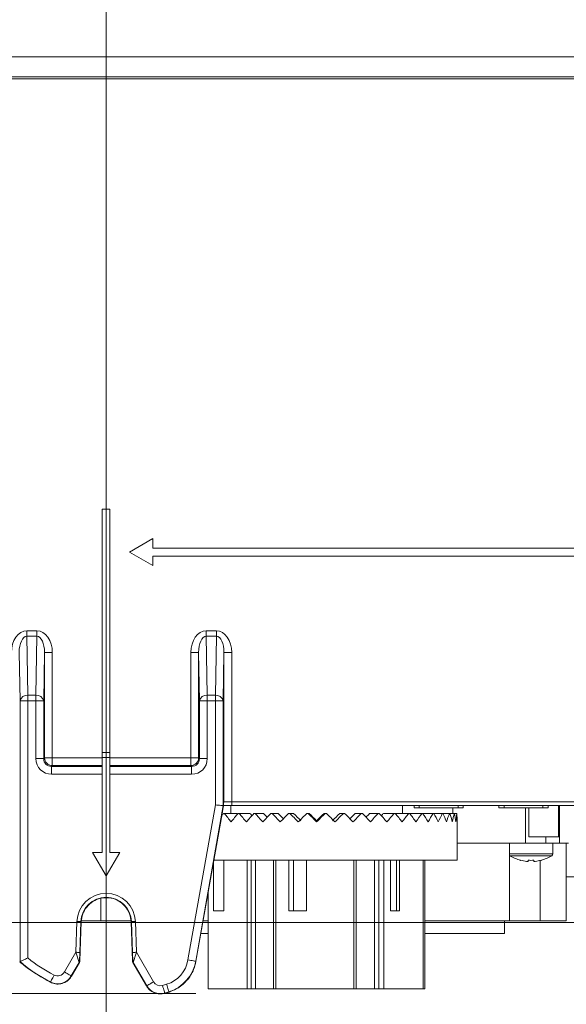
# Model space of a CAD drawing. Header units: millimetres. Extents: x 0 to 594, y 0 to 420.
# Tile 17 of 70: x 281 to 317, y 139 to 202. Entities that reach past the tile are written whole.
import ezdxf

# ---------------------------------------------------------------- set-up
doc = ezdxf.new("R2010")
doc.units = ezdxf.units.MM
doc.styles.add('SLDTEXTSTYLE1', font='TXT', dxfattribs={"width": 0.605})
doc.dimstyles.new('SLDDIMSTYLE0', dxfattribs={"dimtxt": 2.568319, "dimasz": 3.3, "dimexe": 0, "dimexo": 0.0625, "dimgap": 0.64208, "dimtad": 1, "dimdec": 3, "dimlfac": 2, "dimrnd": 1e-09, "dimzin": 12, "dimdsep": 46, "dimtxsty": 'SLDTEXTSTYLE1', "dimsah": 1, "dimcen": 0.09, "dimadec": 0, "dimazin": 3, "dimtfac": 1, "dimtdec": 0, "dimtofl": 0, "dimtmove": 0, "dimatfit": 3, "dimfxl": 1, "dimfrac": 2, "dimtolj": 1, "dimtzin": 12, "dimarcsym": 0})
doc.dimstyles.new('SLDDIMSTYLE2', dxfattribs={"dimtxt": 2.568319, "dimasz": 3.3, "dimexe": 0, "dimexo": 0.0625, "dimgap": 0.64208, "dimtad": 1, "dimdec": 3, "dimlfac": 2, "dimrnd": 1e-09, "dimzin": 12, "dimdsep": 46, "dimtxsty": 'SLDTEXTSTYLE1', "dimsah": 1, "dimcen": 0.09, "dimadec": 0, "dimazin": 3, "dimtfac": 1, "dimtdec": 1, "dimtofl": 0, "dimtmove": 0, "dimatfit": 3, "dimfxl": 1, "dimfrac": 2, "dimtolj": 1, "dimtzin": 12, "dimarcsym": 0})
doc.dimstyles.new('SLDDIMSTYLE4', dxfattribs={"dimtxt": 2.568319, "dimasz": 3.3, "dimexe": 0, "dimexo": 0.0625, "dimgap": 0.64208, "dimtad": 1, "dimdec": 0, "dimlfac": 2, "dimrnd": 1e-09, "dimzin": 12, "dimdsep": 46, "dimtxsty": 'SLDTEXTSTYLE1', "dimsah": 1, "dimcen": 0.09, "dimadec": 0, "dimazin": 3, "dimtfac": 1, "dimtdec": 1, "dimtofl": 0, "dimtmove": 0, "dimatfit": 3, "dimfxl": 1, "dimfrac": 2, "dimtolj": 1, "dimtzin": 12, "dimarcsym": 0})
doc.dimstyles.new('SLDDIMSTYLE5', dxfattribs={"dimtxt": 2.568319, "dimasz": 3.3, "dimexe": 0, "dimexo": 0.0625, "dimgap": 0.64208, "dimtad": 1, "dimdec": 3, "dimlfac": 2, "dimrnd": 1e-09, "dimzin": 12, "dimdsep": 46, "dimtxsty": 'SLDTEXTSTYLE1', "dimsah": 1, "dimcen": 0.09, "dimadec": 0, "dimazin": 3, "dimtfac": 1, "dimtdec": 1, "dimtofl": 0, "dimtmove": 0, "dimatfit": 3, "dimfxl": 1, "dimfrac": 2, "dimtolj": 1, "dimtzin": 12, "dimarcsym": 0})

# ---------------------------------------------------------------- blocks, each defined once
blk = doc.blocks.new('*D10')
at = {"color": 7, "linetype": 'Continuous', "lineweight": 0}
for p, q in [((338.548, 146.536), (338.548, 71.536)), ((334.016, 89.628), (334.016, 90.216)), ((334.016, 90.216), (337.96, 90.216)), ((337.96, 90.216), (337.96, 89.628)), ((334.016, 86.198), (334.016, 85.61)), ((337.96, 85.61), (337.96, 86.198)), ((334.016, 85.61), (337.96, 85.61))]:
    blk.add_line(p, q, dxfattribs=at)
for points in [[(338.548, 146.536), (338.048, 143.236), (339.048, 143.236)], [(338.548, 71.536), (339.048, 74.836), (338.048, 74.836)]]:
    blk.add_solid(points, dxfattribs=at)
at = {"color": 7, "linetype": 'Continuous', "lineweight": 0, "attachment_point": 1, "rotation": 90.00003, "style": 'SLDTEXTSTYLE1'}
for s, insert, char_height in [('min.', (330.017, 93.021, 0.05), 2.6458), ('min.', (334.55, 91.649, 0.05), 2.6458), ('150', (330.017, 83.797, 0.05), 2.6458), ('6', (334.55, 86.933, 0.05), 2.646)]:
    blk.add_mtext(s, dxfattribs=dict(at, insert=insert, char_height=char_height))
blk = doc.blocks.new('*D13')
at = {"color": 7, "linetype": 'Continuous', "lineweight": 0}
for p, q in [((356.066, 264.449), (238.349, 264.449)), ((239.349, 264.449), (239.349, 139.275)), ((234.816, 206.027), (234.816, 206.615)), ((234.816, 206.615), (238.761, 206.615)), ((238.761, 206.615), (238.761, 206.027)), ((234.816, 197.697), (234.816, 197.109)), ((238.761, 197.109), (238.761, 197.697)), ((234.816, 197.109), (238.761, 197.109)), ((290.17, 139.275), (238.349, 139.275))]:
    blk.add_line(p, q, dxfattribs=at)
for points in [[(239.349, 264.449), (238.849, 261.149), (239.849, 261.149)], [(239.349, 139.275), (239.849, 142.575), (238.849, 142.575)]]:
    blk.add_solid(points, dxfattribs=at)
at = {"color": 7, "linetype": 'Continuous', "lineweight": 0, "char_height": 2.6458, "attachment_point": 1, "rotation": 90.00003, "style": 'SLDTEXTSTYLE1'}
for s, insert in [('9,94', (235.35, 198.432, 0.05)), ('252,5', (230.818, 196.276, 0.05))]:
    blk.add_mtext(s, dxfattribs=dict(at, insert=insert))
blk = doc.blocks.new('*D16')
at = {"color": 7, "linetype": 'Continuous', "lineweight": 0}
for p, q in [((286.937, 245.752), (286.937, 108.735)), ((414.293, 245.752), (414.293, 108.735)), ((347.92, 114.267), (347.332, 114.267)), ((347.332, 114.267), (347.332, 110.323)), ((353.31, 114.267), (353.898, 114.267)), ((353.898, 114.267), (353.898, 110.323)), ((347.332, 110.323), (347.92, 110.323)), ((353.898, 110.323), (353.31, 110.323)), ((286.937, 109.735), (414.293, 109.735))]:
    blk.add_line(p, q, dxfattribs=at)
for points in [[(286.937, 109.735), (290.237, 109.235), (290.237, 110.235)], [(414.293, 109.735), (410.993, 110.235), (410.993, 109.235)]]:
    blk.add_solid(points, dxfattribs=at)
at = {"color": 7, "linetype": 'Continuous', "lineweight": 0, "char_height": 2.6458, "attachment_point": 1, "rotation": 0.00003, "style": 'SLDTEXTSTYLE1'}
for s, insert in [('254', (346.499, 118.266, -137.801)), ('10', (348.655, 113.733, -137.801))]:
    blk.add_mtext(s, dxfattribs=dict(at, insert=insert))
blk = doc.blocks.new('*D17')
at = {"color": 7, "linetype": 'Continuous', "lineweight": 0}
for p, q in [((414.293, 245.752), (258.389, 245.752)), ((259.389, 143.848), (259.389, 245.752)), ((254.856, 196.515), (254.856, 197.103)), ((254.856, 197.103), (258.801, 197.103)), ((258.801, 197.103), (258.801, 196.515)), ((254.856, 193.085), (254.856, 192.497)), ((254.856, 192.497), (258.801, 192.497)), ((258.801, 192.497), (258.801, 193.085)), ((414.293, 143.848), (258.389, 143.848))]:
    blk.add_line(p, q, dxfattribs=at)
for points in [[(259.389, 245.752), (258.889, 242.452), (259.889, 242.452)], [(259.389, 143.848), (259.889, 147.148), (258.889, 147.148)]]:
    blk.add_solid(points, dxfattribs=at)
at = {"color": 7, "linetype": 'Continuous', "lineweight": 0, "attachment_point": 1, "rotation": 90.00003, "style": 'SLDTEXTSTYLE1'}
for s, insert, char_height in [('203', (250.858, 190.684, -137.801), 2.6458), ('8', (255.39, 193.82, -137.801), 2.646)]:
    blk.add_mtext(s, dxfattribs=dict(at, insert=insert, char_height=char_height))

msp = doc.modelspace()

# ---------------------------------------------------------------- linework, layer by layer
at = {"color": 8, "linetype": 'Continuous', "lineweight": 0}
for p, q in [((276.68423, 199.51408), (348.85974, 199.51412)), ((276.22913, 198.22015), (347.56581, 198.22019)), ((347.56581, 198.09481), (276.22913, 198.09477)), ((281.83461, 162.2562), (281.90083, 158.46274)), ((282.4859, 162.2562), (281.83461, 162.2562)), ((281.83462, 162.61081), (282.4859, 162.61081)), ((282.41969, 158.46275), (282.4859, 162.2562)), ((293.36912, 162.61082), (294.0204, 162.61082)), ((293.36912, 162.25621), (293.43534, 158.46275)), ((294.02041, 162.25621), (293.36912, 162.25621)), ((293.95419, 158.46275), (294.02041, 162.25621)), ((282.97526, 154.44175), (282.97525, 161.20986)), ((283.47668, 161.20986), (283.47668, 154.44175)), ((292.37835, 154.44176), (292.37835, 161.20987)), ((292.87977, 161.20987), (292.87977, 154.44176)), ((294.50975, 151.62084), (294.50976, 161.20987)), ((295.01117, 161.20987), (295.01118, 151.62084)), ((281.90083, 158.46274), (282.41969, 158.46275)), ((293.43534, 158.46275), (293.95419, 158.46275)), ((281.90084, 158.10813), (281.90084, 141.57054)), ((282.41969, 158.10813), (281.90084, 158.10813)), ((282.41969, 154.38761), (282.41969, 158.10813)), ((282.92111, 158.10813), (282.92112, 154.38761)), ((292.93391, 154.38762), (292.93391, 158.10814)), ((293.43533, 158.10814), (293.43534, 154.38762)), ((293.95419, 158.10814), (293.43533, 158.10814)), ((293.95419, 151.41321), (293.95419, 158.10814)), ((294.45561, 158.10814), (294.45562, 151.36934)), ((282.92112, 154.38761), (282.97526, 154.44175)), ((283.47668, 153.94033), (283.42254, 153.88619)), ((283.42254, 153.88619), (286.67376, 153.88619)), ((283.47668, 154.44175), (286.67376, 154.44175)), ((286.67377, 153.94033), (283.47668, 153.94033)), ((287.17526, 153.88619), (292.43249, 153.88619)), ((287.17527, 154.44175), (292.37835, 154.44176)), ((292.37835, 153.94033), (287.17527, 153.94033)), ((292.43249, 153.88619), (292.37835, 153.94033)), ((292.87977, 154.44176), (292.93391, 154.38762)), ((286.67376, 153.38476), (283.42254, 153.38476)), ((292.43249, 153.38477), (287.17526, 153.38477)), ((292.19659, 141.44532), (293.95419, 151.41321)), ((294.45562, 151.36934), (292.6904, 141.35825)), ((294.49187, 151.62084), (294.50975, 151.62084)), ((295.01118, 151.62084), (318.10203, 151.62085)), ((307.05631, 151.21965), (307.05631, 151.3701)), ((309.55303, 151.21965), (309.55303, 151.3701)), ((312.51058, 151.21965), (312.51058, 151.3701)), ((315.0073, 151.21965), (315.0073, 151.3701)), ((316.01951, 151.3701), (316.01951, 149.3641)), ((316.06674, 148.9629), (316.06674, 151.3701)), ((309.21719, 151.21965), (309.21719, 150.8686)), ((313.88892, 148.9629), (313.88892, 151.21965)), ((296.2544, 139.58484), (296.2544, 147.85959)), ((296.53107, 147.85959), (296.53108, 139.58484)), ((297.6882, 139.58484), (297.6882, 147.85959)), ((303.00038, 147.8596), (303.00039, 139.58485)), ((304.18492, 139.58485), (304.18492, 147.8596)), ((304.45336, 147.8596), (304.45337, 139.58485)), ((316.51302, 146.78274), (321.10174, 146.78274)), ((284.99283, 141.93464), (285.06192, 143.91307)), ((285.31248, 143.90432), (285.24339, 141.92589)), ((285.33776, 143.90343), (285.31248, 143.90432)), ((288.53636, 143.90344), (288.56164, 143.90432)), ((288.63073, 141.92589), (288.56164, 143.90432)), ((288.8122, 143.91307), (288.88129, 141.93464)), ((284.26195, 140.66873), (284.99283, 141.93464)), ((288.88129, 141.93464), (289.98001, 140.03159)), ((285.1959, 141.28351), (284.6962, 140.41802)), ((285.21594, 141.27776), (285.1959, 141.28351)), ((285.22933, 141.40011), (285.24938, 141.39437)), ((288.62474, 141.39437), (288.64479, 141.40011)), ((288.67822, 141.28351), (288.65818, 141.27776)), ((289.54577, 139.78088), (288.67822, 141.28351)), ((292.71032, 141.35474), (292.6904, 141.35825)), ((283.35984, 140.023), (283.3508, 140.0053)), ((284.7135, 140.40803), (284.6962, 140.41802)), ((289.54577, 139.78088), (289.52864, 139.77099)), ((290.7068, 139.29557), (290.70137, 139.31447)), ((290.9768, 139.39795), (290.98278, 139.37919))]:
    msp.add_line(p, q, dxfattribs=at)
at = {"color": 7, "linetype": 'Continuous', "lineweight": 15}
for p, q in [((287.17526, 170.42709), (286.67375, 170.42709)), ((286.67375, 170.42709), (286.67376, 154.78029)), ((287.17526, 154.78029), (287.17526, 170.42709)), ((289.93351, 168.53746), (288.42901, 167.66884)), ((289.93351, 167.91959), (289.93351, 168.53746)), ((345.60001, 167.91962), (289.93351, 167.91959)), ((288.42901, 167.66884), (289.93351, 166.80021)), ((289.93351, 167.41809), (345.60001, 167.41812)), ((289.93351, 166.80021), (289.93351, 167.41809)), ((281.39941, 158.10813), (281.34527, 161.20986)), ((282.97525, 161.20986), (282.92111, 158.10813)), ((292.93391, 158.10814), (292.87977, 161.20987)), ((294.50976, 161.20987), (294.45561, 158.10814)), ((281.39942, 141.33612), (281.39941, 158.10813)), ((286.67376, 154.46658), (286.67376, 154.78029)), ((286.67376, 154.78029), (287.17526, 154.78029)), ((287.17526, 154.46658), (287.17526, 154.78029)), ((286.67376, 154.46658), (286.67377, 153.81908)), ((287.17526, 154.46658), (286.67376, 154.46658)), ((287.17527, 153.81908), (287.17526, 154.46658)), ((286.67376, 153.38476), (286.67377, 148.36109)), ((287.17527, 148.36109), (287.17526, 153.38477)), ((294.48204, 151.36703), (294.45562, 151.36934)), ((294.94852, 151.37009), (294.94852, 150.86859)), ((318.10203, 151.3701), (295.01118, 151.37009)), ((305.98151, 150.8686), (305.98152, 151.3701)), ((306.72532, 151.3701), (306.72532, 151.21965)), ((309.88401, 151.21965), (309.88402, 151.3701)), ((312.17959, 151.3701), (312.17959, 151.21965)), ((315.33829, 151.21965), (315.33829, 151.3701)), ((316.02359, 149.3641), (316.02359, 151.3701)), ((292.71032, 141.35474), (294.38544, 150.83818)), ((295.36531, 150.86859), (294.54277, 150.86859)), ((296.17467, 150.86859), (295.48268, 150.86859)), ((297.05745, 150.86859), (296.50784, 150.86859)), ((297.99853, 150.86859), (297.60071, 150.86859)), ((298.98181, 150.86859), (298.74258, 150.86859)), ((299.99047, 150.86859), (299.91393, 150.8686)), ((301.0161, 150.8686), (300.93957, 150.86859)), ((302.18745, 150.8686), (301.94822, 150.8686)), ((303.32933, 150.8686), (302.93151, 150.8686)), ((304.42219, 150.8686), (303.87259, 150.8686)), ((305.44735, 150.8686), (304.75536, 150.8686)), ((306.38726, 150.8686), (305.56473, 150.8686)), ((307.22584, 150.8686), (306.44649, 150.8686)), ((309.55303, 151.21965), (307.05631, 151.21965)), ((307.94874, 150.8686), (307.27778, 150.8686)), ((308.54359, 150.8686), (307.9925, 150.8686)), ((309.00021, 150.8686), (308.57843, 150.8686)), ((309.3108, 150.8686), (309.02553, 150.8686)), ((309.47003, 150.8686), (309.32616, 150.8686)), ((315.0073, 151.21965), (312.51058, 151.21965)), ((314.10889, 151.21965), (314.1089, 149.3641)), ((300.46502, 150.39405), (300.46502, 150.31751)), ((309.49202, 147.8596), (309.49202, 150.31752)), ((313.88892, 148.9629), (309.49202, 148.9629)), ((312.85368, 148.9629), (312.85368, 143.9479)), ((315.1913, 148.9629), (315.1913, 149.3641)), ((315.64202, 148.26256), (315.64202, 148.9629)), ((316.01951, 149.3641), (316.02359, 149.3641)), ((316.6503, 148.96291), (316.06674, 148.9629)), ((316.51302, 143.9479), (316.51302, 148.9629)), ((286.67377, 148.36109), (286.06843, 148.36109)), ((286.06843, 148.36109), (286.93706, 146.85659)), ((286.93706, 146.85659), (287.80568, 148.36109)), ((287.80568, 148.36109), (287.17527, 148.36109)), ((293.84443, 147.77532), (293.84443, 144.59984)), ((294.49892, 147.85959), (294.49892, 144.59984)), ((296.01003, 147.85959), (296.01003, 139.58484)), ((297.83214, 147.8596), (297.83215, 139.58484)), ((298.68833, 144.59984), (298.68834, 147.85959)), ((298.98289, 147.8596), (298.98289, 144.59984)), ((299.82393, 147.8596), (299.82393, 144.59984)), ((302.84714, 147.85959), (302.84715, 139.58485)), ((304.79463, 147.8596), (304.79464, 139.58485)), ((305.22295, 144.59985), (305.22295, 147.8596)), ((305.60348, 147.8596), (305.60348, 144.59985)), ((305.79226, 147.8596), (305.79226, 144.59985)), ((307.30213, 147.8596), (307.30214, 139.58485)), ((307.42751, 147.8596), (307.42751, 139.58485)), ((313.58269, 147.85352), (313.57956, 147.84725)), ((314.82911, 143.9479), (314.82911, 147.83709)), ((293.50253, 145.83969), (293.50253, 139.58484)), ((286.60243, 145.40865), (286.60243, 143.94789)), ((293.84443, 144.59984), (294.49892, 144.59984)), ((298.68833, 144.59984), (298.98289, 144.59984)), ((298.98289, 144.59984), (299.82393, 144.59984)), ((305.22295, 144.59985), (305.60348, 144.59985)), ((305.60348, 144.59985), (305.79226, 144.59985)), ((285.24938, 141.39437), (285.33776, 143.90343)), ((288.53636, 143.90344), (288.62474, 141.39437)), ((312.55117, 143.1455), (312.55117, 143.9479)), ((281.39942, 141.33612), (281.37915, 141.3268)), ((284.7135, 140.40803), (285.21594, 141.27776)), ((288.65818, 141.27776), (289.52864, 139.77099)), ((296.01003, 139.58484), (293.50253, 139.58484)), ((296.2544, 139.58484), (296.01003, 139.58484)), ((302.84715, 139.58485), (297.83215, 139.58484)), ((304.79464, 139.58485), (304.45337, 139.58485)), ((307.30214, 139.58485), (304.79464, 139.58485)), ((307.42751, 139.58485), (307.30214, 139.58485))]:
    msp.add_line(p, q, dxfattribs=at)
at = {"color": 7, "linetype": 'Continuous', "lineweight": 0}
msp.add_line((290.17048, 139.27508), (292.70388, 139.27508), dxfattribs=at)
at = {"color": 8, "linetype": 'Continuous', "lineweight": 0, "flags": 128}
for points in [[(281.83461, 162.2562), (281.83462, 162.29266), (281.83462, 162.33219), (281.83462, 162.37441), (281.83462, 162.4189), (281.83462, 162.46523), (281.83462, 162.51297), (281.83462, 162.56166), (281.83462, 162.61081)], [(282.4859, 162.2562), (282.4859, 162.29266), (282.4859, 162.33219), (282.4859, 162.37441), (282.4859, 162.4189), (282.48591, 162.46523), (282.4859, 162.51298), (282.4859, 162.56166), (282.4859, 162.61081)], [(293.36912, 162.61082), (293.36912, 162.56166), (293.36912, 162.51298), (293.36912, 162.46524), (293.36912, 162.4189), (293.36912, 162.37442), (293.36912, 162.3322), (293.36912, 162.29267), (293.36912, 162.25621)], [(294.0204, 162.61082), (294.0204, 162.56166), (294.02041, 162.51298), (294.0204, 162.46524), (294.0204, 162.4189), (294.0204, 162.37442), (294.0204, 162.3322), (294.0204, 162.29267), (294.02041, 162.25621)], [(282.97525, 161.20986), (282.98637, 161.20986), (283.0159, 161.20986), (283.06276, 161.20986), (283.12517, 161.20986), (283.20079, 161.20986), (283.28678, 161.20986), (283.37991, 161.20986), (283.47668, 161.20986)], [(292.37835, 161.20987), (292.47511, 161.20987), (292.56824, 161.20987), (292.65423, 161.20987), (292.72985, 161.20987), (292.79226, 161.20987), (292.83912, 161.20987), (292.86866, 161.20987), (292.87977, 161.20987)], [(295.01117, 161.20987), (294.91442, 161.20987), (294.82129, 161.20987), (294.73529, 161.20987), (294.65967, 161.20987), (294.59726, 161.20987), (294.5504, 161.20987), (294.52086, 161.20987), (294.50976, 161.20987)], [(281.90084, 158.10813), (281.90084, 158.15729), (281.90083, 158.20597), (281.90083, 158.25371), (281.90084, 158.30005), (281.90084, 158.34454), (281.90083, 158.38675), (281.90084, 158.42628), (281.90083, 158.46274)], [(282.41969, 158.10813), (282.41969, 158.15729), (282.41969, 158.20597), (282.41969, 158.25371), (282.41969, 158.30005), (282.41969, 158.34454), (282.41969, 158.38675), (282.41969, 158.42628), (282.41969, 158.46275)], [(293.43534, 158.46275), (293.43533, 158.42629), (293.43534, 158.38676), (293.43534, 158.34454), (293.43534, 158.30005), (293.43533, 158.25372), (293.43534, 158.20598), (293.43533, 158.15729), (293.43533, 158.10814)], [(293.95419, 158.46275), (293.95419, 158.42629), (293.95419, 158.38676), (293.95419, 158.34454), (293.95419, 158.30005), (293.95419, 158.25372), (293.95419, 158.20598), (293.95419, 158.15729), (293.95419, 158.10814)], [(281.90084, 158.10813), (281.80407, 158.10813), (281.71094, 158.10813), (281.62495, 158.10813), (281.54933, 158.10813), (281.48691, 158.10813), (281.44006, 158.10813), (281.41052, 158.10813), (281.39941, 158.10813)], [(282.41969, 158.10813), (282.51645, 158.10813), (282.60958, 158.10813), (282.69557, 158.10813), (282.77119, 158.10813), (282.83361, 158.10813), (282.88046, 158.10813), (282.91, 158.10813), (282.92111, 158.10813)], [(292.93391, 158.10814), (292.94502, 158.10814), (292.97456, 158.10814), (293.02142, 158.10814), (293.08383, 158.10814), (293.15946, 158.10814), (293.24544, 158.10814), (293.33857, 158.10814), (293.43533, 158.10814)], [(294.45561, 158.10814), (294.4445, 158.10814), (294.41496, 158.10814), (294.36811, 158.10814), (294.3057, 158.10814), (294.23007, 158.10814), (294.14408, 158.10814), (294.05095, 158.10814), (293.95419, 158.10814)], [(282.41969, 154.38761), (282.51646, 154.38761), (282.60959, 154.38761), (282.69558, 154.38761), (282.7712, 154.38761), (282.83361, 154.38761), (282.88046, 154.38761), (282.91001, 154.38761), (282.92112, 154.38761)], [(282.97526, 154.44175), (282.98637, 154.44175), (283.0159, 154.44175), (283.06276, 154.44175), (283.12517, 154.44175), (283.2008, 154.44175), (283.28679, 154.44175), (283.37991, 154.44175), (283.47668, 154.44175)], [(283.42254, 153.38476), (283.42254, 153.48153), (283.42254, 153.57465), (283.42254, 153.66065), (283.42254, 153.73627), (283.42254, 153.79868), (283.42254, 153.84554), (283.42254, 153.87508), (283.42254, 153.88619)], [(283.47668, 153.94033), (283.47668, 153.95144), (283.47668, 153.98098), (283.47668, 154.02783), (283.47668, 154.09024), (283.47668, 154.16587), (283.47668, 154.25186), (283.47668, 154.34499), (283.47668, 154.44175)], [(292.37835, 154.44176), (292.37835, 154.34499), (292.37835, 154.25187), (292.37835, 154.16587), (292.37835, 154.09025), (292.37835, 154.02784), (292.37835, 153.98098), (292.37835, 153.95144), (292.37835, 153.94033)], [(292.37835, 154.44176), (292.47512, 154.44175), (292.56824, 154.44175), (292.65423, 154.44176), (292.72986, 154.44176), (292.79227, 154.44176), (292.83912, 154.44176), (292.86866, 154.44176), (292.87977, 154.44176)], [(292.43249, 153.88619), (292.43249, 153.87508), (292.43249, 153.84554), (292.43249, 153.79869), (292.43249, 153.73627), (292.43249, 153.66065), (292.43249, 153.57466), (292.43249, 153.48153), (292.43249, 153.38477)], [(292.93391, 154.38762), (292.94503, 154.38762), (292.97456, 154.38762), (293.02142, 154.38762), (293.08383, 154.38762), (293.15945, 154.38762), (293.24544, 154.38761), (293.33857, 154.38761), (293.43534, 154.38762)], [(294.50975, 151.62084), (294.52087, 151.62084), (294.55041, 151.62084), (294.59727, 151.62084), (294.65968, 151.62084), (294.73529, 151.62084), (294.82129, 151.62084), (294.91442, 151.62084), (295.01118, 151.62084)], [(295.01118, 151.62084), (295.01118, 151.57192), (295.01118, 151.52488), (295.01118, 151.48153), (295.01118, 151.44353), (295.01118, 151.41235), (295.01118, 151.38918), (295.01118, 151.37491), (295.01118, 151.37009)], [(315.64202, 148.26256), (315.58841, 148.26256), (315.35839, 148.26256), (314.97703, 148.26256), (314.49584, 148.26256), (313.9798, 148.26256), (313.4986, 148.26256), (313.11724, 148.26256), (312.88722, 148.26256), (312.85368, 148.26256)], [(315.57904, 148.14815), (315.52784, 148.14815), (315.30814, 148.14815), (314.94388, 148.14815), (314.48427, 148.14815), (313.99137, 148.14815), (313.53175, 148.14815), (313.1675, 148.14815), (312.9478, 148.14815), (312.8966, 148.14815)], [(285.06192, 143.91307), (285.11027, 143.91138), (285.1568, 143.90976), (285.19977, 143.90825), (285.23756, 143.90693), (285.26875, 143.90584), (285.29216, 143.90503), (285.30692, 143.90451), (285.31248, 143.90432)], [(288.8122, 143.91307), (288.76385, 143.91138), (288.71731, 143.90976), (288.67434, 143.90825), (288.63656, 143.90693), (288.60537, 143.90585), (288.58195, 143.90503), (288.56719, 143.90451), (288.56164, 143.90432)], [(284.99283, 141.93464), (285.04118, 141.93295), (285.08771, 141.93132), (285.13068, 141.92982), (285.16847, 141.9285), (285.19966, 141.92741), (285.22307, 141.92659), (285.23784, 141.92608), (285.24339, 141.92589)], [(288.88129, 141.93464), (288.83293, 141.93295), (288.7864, 141.93132), (288.74343, 141.92982), (288.70564, 141.9285), (288.67446, 141.92742), (288.65105, 141.9266), (288.63628, 141.92608), (288.63073, 141.92589)], [(292.6904, 141.35825), (292.67946, 141.36018), (292.65036, 141.36531), (292.60423, 141.37345), (292.54276, 141.38428), (292.46829, 141.39742), (292.3836, 141.41235), (292.29189, 141.42852), (292.19659, 141.44532)], [(284.26195, 140.66873), (284.34576, 140.62034), (284.42641, 140.57378), (284.50087, 140.53078), (284.56637, 140.49297), (284.62042, 140.46177), (284.661, 140.43834), (284.68658, 140.42357), (284.6962, 140.41802)], [(283.58799, 140.46951), (283.54396, 140.38334), (283.50159, 140.30041), (283.46246, 140.22384), (283.42805, 140.1565), (283.39966, 140.10092), (283.37834, 140.0592), (283.36489, 140.03289), (283.35984, 140.023)], [(289.54577, 139.78088), (289.55539, 139.78644), (289.58097, 139.80121), (289.62155, 139.82463), (289.6756, 139.85584), (289.74109, 139.89365), (289.81556, 139.93665), (289.89621, 139.98321), (289.98001, 140.03159)], [(290.70137, 139.31447), (290.69829, 139.32515), (290.69014, 139.35354), (290.67718, 139.39857), (290.65994, 139.45855), (290.63904, 139.53123), (290.61528, 139.61387), (290.58955, 139.70337), (290.56281, 139.79637)], [(290.9768, 139.39795), (290.97343, 139.40854), (290.96445, 139.43668), (290.95022, 139.48132), (290.93127, 139.54078), (290.90829, 139.61283), (290.88218, 139.69476), (290.85388, 139.78349), (290.82449, 139.87568)]]:
    msp.add_lwpolyline(points, dxfattribs=at)
at = {"color": 7, "linetype": 'Continuous', "lineweight": 15, "flags": 128}
for points in [[(286.67377, 153.81908), (286.67376, 153.78263), (286.67377, 153.73938), (286.67376, 153.69006), (286.67376, 153.63551), (286.67377, 153.57668), (286.67377, 153.51456), (286.67377, 153.45022), (286.67376, 153.38476)], [(287.17526, 153.38477), (287.17527, 153.45022), (287.17527, 153.51456), (287.17527, 153.57668), (287.17526, 153.63552), (287.17526, 153.69006), (287.17527, 153.73938), (287.17526, 153.78263), (287.17527, 153.81908)], [(294.45562, 151.36934), (294.44451, 151.37031), (294.41497, 151.3729), (294.36811, 151.377), (294.3057, 151.38246), (294.23007, 151.38907), (294.14409, 151.39659), (294.05096, 151.40474), (293.95419, 151.41321)], [(295.01118, 151.37009), (294.86604, 151.37009), (294.72635, 151.37009), (294.59736, 151.37009), (294.48392, 151.37009), (294.48057, 151.37009)], [(294.48355, 150.86859), (294.49093, 150.86859), (294.49831, 150.86859), (294.5057, 150.86859), (294.5131, 150.86859), (294.52051, 150.86859), (294.52792, 150.86859), (294.53534, 150.86859), (294.54277, 150.86859)], [(295.41718, 150.86859), (295.42535, 150.86859), (295.43352, 150.86859), (295.4417, 150.86859), (295.44988, 150.86859), (295.45807, 150.86859), (295.46627, 150.86859), (295.47447, 150.86859), (295.48268, 150.86859)], [(296.43719, 150.86859), (296.44601, 150.86859), (296.45482, 150.86859), (296.46365, 150.86859), (296.47248, 150.86859), (296.48131, 150.86859), (296.49015, 150.86859), (296.49899, 150.86859), (296.50784, 150.86859)], [(297.52611, 150.86859), (297.53543, 150.86859), (297.54474, 150.86859), (297.55406, 150.86859), (297.56338, 150.86859), (297.57271, 150.86859), (297.58204, 150.86859), (297.59137, 150.86859), (297.60071, 150.86859)], [(298.66532, 150.86859), (298.67497, 150.86859), (298.68462, 150.8686), (298.69428, 150.86859), (298.70394, 150.86859), (298.71359, 150.86859), (298.72326, 150.86859), (298.73292, 150.8686), (298.74258, 150.86859)], [(299.83532, 150.86859), (299.84515, 150.86859), (299.85497, 150.8686), (299.8648, 150.86859), (299.87462, 150.86859), (299.88445, 150.8686), (299.89427, 150.86859), (299.9041, 150.86859), (299.91393, 150.8686)], [(301.0161, 150.8686), (301.02593, 150.8686), (301.03576, 150.86859), (301.04558, 150.8686), (301.05541, 150.86859), (301.06523, 150.8686), (301.07506, 150.8686), (301.08488, 150.86859), (301.09471, 150.8686)], [(302.18745, 150.8686), (302.19711, 150.8686), (302.20678, 150.8686), (302.21644, 150.86859), (302.2261, 150.86859), (302.23575, 150.8686), (302.24541, 150.8686), (302.25506, 150.8686), (302.26471, 150.8686)], [(303.32933, 150.8686), (303.33866, 150.8686), (303.348, 150.8686), (303.35733, 150.8686), (303.36665, 150.8686), (303.37598, 150.8686), (303.38529, 150.8686), (303.39461, 150.8686), (303.40392, 150.8686)], [(304.42219, 150.8686), (304.43104, 150.8686), (304.43988, 150.8686), (304.44872, 150.8686), (304.45756, 150.8686), (304.46639, 150.8686), (304.47521, 150.8686), (304.48403, 150.8686), (304.49284, 150.8686)], [(305.44735, 150.8686), (305.45556, 150.8686), (305.46376, 150.8686), (305.47196, 150.8686), (305.48015, 150.8686), (305.48833, 150.8686), (305.49651, 150.8686), (305.50468, 150.8686), (305.51285, 150.8686)], [(306.38726, 150.8686), (306.39469, 150.8686), (306.40211, 150.8686), (306.40953, 150.8686), (306.41693, 150.8686), (306.42433, 150.8686), (306.43172, 150.8686), (306.43911, 150.8686), (306.44649, 150.8686)], [(306.72532, 151.21965), (306.7366, 151.21965), (306.76966, 151.21965), (306.82226, 151.21965), (306.89081, 151.21965), (306.97064, 151.21965), (307.05631, 151.21965)], [(307.22584, 150.8686), (307.23236, 150.8686), (307.23887, 150.8686), (307.24538, 150.8686), (307.25187, 150.8686), (307.25836, 150.8686), (307.26484, 150.8686), (307.27132, 150.8686), (307.27778, 150.8686)], [(307.94874, 150.8686), (307.95424, 150.8686), (307.95973, 150.8686), (307.96522, 150.8686), (307.97069, 150.8686), (307.97616, 150.8686), (307.98162, 150.8686), (307.98706, 150.8686), (307.9925, 150.8686)], [(308.54359, 150.8686), (308.54798, 150.8686), (308.55236, 150.8686), (308.55673, 150.8686), (308.56109, 150.8686), (308.56544, 150.8686), (308.56978, 150.8686), (308.57411, 150.8686), (308.57843, 150.8686)], [(309.00021, 150.8686), (309.00341, 150.8686), (309.0066, 150.8686), (309.00979, 150.8686), (309.01296, 150.8686), (309.01612, 150.8686), (309.01926, 150.8686), (309.0224, 150.8686), (309.02553, 150.8686)], [(309.3108, 150.8686), (309.31276, 150.8686), (309.3147, 150.8686), (309.31664, 150.8686), (309.31856, 150.8686), (309.32048, 150.8686), (309.32239, 150.8686), (309.32428, 150.8686), (309.32616, 150.8686)], [(309.88401, 151.21965), (309.87274, 151.21965), (309.83967, 151.21965), (309.78707, 151.21965), (309.71852, 151.21965), (309.63869, 151.21965), (309.55303, 151.21965)], [(312.17959, 151.21965), (312.19087, 151.21965), (312.22393, 151.21965), (312.27653, 151.21965), (312.34509, 151.21965), (312.42491, 151.21965), (312.51058, 151.21965)], [(315.33829, 151.21965), (315.32701, 151.21965), (315.29394, 151.21965), (315.24134, 151.21965), (315.17279, 151.21965), (315.09296, 151.21965), (315.0073, 151.21965)], [(315.1913, 148.9629), (315.0398, 148.9629), (314.88362, 148.9629), (314.72346, 148.9629), (314.56006, 148.9629), (314.39414, 148.9629), (314.22647, 148.9629), (314.05781, 148.9629), (313.88892, 148.9629)], [(314.1089, 149.3641), (314.45531, 149.3641), (314.79451, 149.3641), (315.11327, 149.3641), (315.3992, 149.3641), (315.64114, 149.3641), (315.82967, 149.3641), (315.95745, 149.3641), (316.01951, 149.3641)], [(316.06674, 148.9629), (316.02634, 148.9629), (315.96472, 148.9629), (315.8824, 148.9629), (315.7801, 148.9629), (315.65872, 148.9629), (315.51929, 148.9629), (315.36303, 148.9629), (315.1913, 148.9629)], [(293.87227, 147.85959), (294.19434, 147.85959), (295.15908, 147.85959), (296.2271, 147.85959), (297.37761, 147.85959), (298.5882, 147.85959), (299.83533, 147.85959), (301.09471, 147.8596), (302.34183, 147.8596), (303.55243, 147.8596), (304.70294, 147.8596), (305.77095, 147.8596), (306.7357, 147.8596), (307.57839, 147.8596), (308.28263, 147.8596), (308.83471, 147.8596), (309.22388, 147.8596), (309.44257, 147.8596), (309.49202, 147.8596)], [(314.05226, 147.78227), (314.03797, 147.78227), (314.0242, 147.78227), (314.011, 147.78227), (313.99839, 147.78227), (313.98642, 147.78227), (313.97511, 147.78227), (313.96449, 147.78227), (313.95459, 147.78227)], [(314.05226, 147.85352), (314.05226, 147.84154), (314.05226, 147.83043), (314.05226, 147.8202), (314.05226, 147.81084), (314.05226, 147.80237), (314.05226, 147.79478), (314.05226, 147.78808), (314.05226, 147.78227)], [(314.42337, 147.78227), (314.42337, 147.78808), (314.42337, 147.79478), (314.42337, 147.80237), (314.42337, 147.81084), (314.42337, 147.8202), (314.42337, 147.83043), (314.42337, 147.84154), (314.42337, 147.85352)], [(314.52104, 147.78227), (314.51114, 147.78227), (314.50053, 147.78227), (314.48922, 147.78227), (314.47724, 147.78227), (314.46464, 147.78227), (314.45143, 147.78227), (314.43767, 147.78227), (314.42337, 147.78227)], [(314.89294, 147.85352), (314.89431, 147.85077), (314.89529, 147.84881), (314.89588, 147.84764), (314.89607, 147.84724)], [(286.60243, 143.94789), (285.91829, 143.94789), (285.40212, 143.94789), (285.29273, 143.94789)], [(286.60243, 143.94789), (286.9867, 143.94789), (287.38723, 143.94789), (287.77256, 143.94789), (288.11244, 143.94789), (288.38017, 143.94789), (288.55472, 143.94789), (288.57786, 143.94789)], [(293.50253, 143.94789), (293.17213, 143.94789), (293.16837, 143.94789)], [(312.85368, 143.9479), (311.77601, 143.9479), (310.63046, 143.9479), (309.4477, 143.9479), (308.25942, 143.9479), (307.42751, 143.9479)], [(312.85368, 143.9479), (312.87682, 143.9479), (313.05137, 143.9479), (313.3191, 143.9479), (313.65898, 143.9479), (314.04431, 143.9479), (314.44484, 143.9479), (314.82911, 143.9479)], [(316.51302, 143.9479), (316.50746, 143.94791), (316.36381, 143.9479), (316.02942, 143.94791), (315.51325, 143.9479), (314.82911, 143.9479)], [(293.50253, 143.14549), (293.13956, 143.14549), (293.02664, 143.14549)], [(312.55117, 143.1455), (312.52879, 143.1455), (312.35156, 143.1455), (312.00665, 143.1455), (311.51266, 143.1455), (310.89622, 143.1455), (310.19056, 143.1455), (309.43372, 143.1455), (308.66651, 143.1455), (307.93029, 143.1455), (307.42751, 143.1455)], [(296.53108, 139.58484), (296.50029, 139.58484), (296.46692, 139.58484), (296.43168, 139.58484), (296.39534, 139.58484), (296.35865, 139.58484), (296.32243, 139.58484), (296.28742, 139.58484), (296.2544, 139.58484)], [(296.53108, 139.58484), (296.66743, 139.58484), (296.80633, 139.58484), (296.9477, 139.58484), (297.09145, 139.58484), (297.23747, 139.58484), (297.38567, 139.58484), (297.53595, 139.58484), (297.6882, 139.58484)], [(297.83215, 139.58484), (297.82965, 139.58484), (297.8222, 139.58484), (297.80994, 139.58484), (297.79312, 139.58484), (297.77209, 139.58484), (297.74725, 139.58484), (297.7191, 139.58484), (297.6882, 139.58484)], [(303.00039, 139.58485), (302.96772, 139.58485), (302.93785, 139.58485), (302.9114, 139.58485), (302.88894, 139.58485), (302.87096, 139.58485), (302.85782, 139.58485), (302.84983, 139.58485), (302.84715, 139.58485)], [(303.00039, 139.58485), (303.15551, 139.58485), (303.30883, 139.58485), (303.46023, 139.58484), (303.60961, 139.58485), (303.75686, 139.58485), (303.9019, 139.58485), (304.04462, 139.58485), (304.18492, 139.58485)], [(304.45337, 139.58485), (304.42153, 139.58485), (304.38782, 139.58485), (304.35292, 139.58485), (304.31752, 139.58485), (304.28233, 139.58485), (304.24804, 139.58485), (304.21536, 139.58485), (304.18492, 139.58485)]]:
    msp.add_lwpolyline(points, dxfattribs=at)
at = {"color": 8, "linetype": 'Continuous', "lineweight": 0}
for centre, radius, start, end in [((281.84366, 158.01178), 0.45458, 82.7745543, 167.7623578), ((282.47686, 158.01177), 0.45459, 12.2386758, 97.2243581), ((293.37817, 158.01177), 0.45459, 82.7754864, 167.7606119), ((294.01136, 158.01178), 0.45458, 12.2380068, 97.2244558), ((283.47685, 154.44192), 0.5016, 180.0193708, 269.9797651), ((292.37817, 154.44193), 0.5016, 270.0204748, 359.9803637), ((294.25888, 151.62085), 0.25088, 335.3286101, 359.9974929), ((286.93706, 143.84759), 1.87629, 2.0000326, 178.0000326), ((287.92752, 148.96223), 10.0386, 229.4358176, 242.9343254), ((287.92752, 148.96223), 9.53718, 230.8085458, 242.9343254), ((284.9787, 141.40888), 0.25078, 330.0053217, 357.9976843), ((288.89554, 141.40891), 0.2509, 182.009383, 209.9869659), ((290.21252, 141.79517), 2.01468, 287.6833397, 350.0000326), ((290.21252, 141.79517), 2.5161, 287.6833397, 350.0000326), ((283.82013, 140.92381), 0.51018, 242.9343254, 330.0000326), ((283.82013, 140.92381), 1.0116, 242.9343254, 330.0000326), ((290.42184, 140.28668), 0.51018, 210.0000326, 286.0405812), ((290.42184, 140.28668), 1.0116, 210.0000326, 286.0405812), ((287.92752, 148.96223), 9.53718, 286.0405812, 287.6833397), ((287.92752, 148.96223), 10.0386, 286.0405812, 287.6833397)]:
    msp.add_arc(centre, radius, start, end, dxfattribs=at)
at = {"color": 7, "linetype": 'Continuous', "lineweight": 15}
for centre, radius, start, end in [((309.47226, 151.72489), 0.85629, 269.850805, 270.1955567), ((312.96902, 148.26256), 0.1354, 211.5878018, 237.6640066), ((315.50661, 148.26256), 0.13541, 302.3360586, 0.0000326), ((314.23782, 150.2668), 2.5075, 237.6640066, 254.7807547), ((314.23782, 150.2668), 2.50063, 254.8121775, 263.49661), ((314.23782, 150.59409), 2.74684, 266.1265682, 273.8733413), ((314.23782, 150.2668), 2.50063, 276.5034552, 285.1878878), ((314.23782, 150.2668), 2.5075, 285.2193106, 302.3360586), ((286.93706, 143.84759), 1.62557, 2.0000326, 178.0000326), ((284.99879, 141.40312), 0.25074, 330.0030753, 357.9999307), ((288.87537, 141.40313), 0.25078, 182.0026435, 209.9937055)]:
    msp.add_arc(centre, radius, start, end, dxfattribs=at)
at = {"color": 8, "linetype": 'Continuous', "lineweight": 0}
for centre, major_axis, ratio, start_param, end_param in [((281.847, 161.19236), (-0.02476, 1.41835), 0.70705293, 6.27084428, 7.82929958), ((281.847, 161.19236), (-0.01857, 1.06382), 0.47134469, 6.27084428, 7.82929958), ((282.47352, 161.19236), (-0.02476, -1.41835), 0.70705293, 1.59547838, 3.15393368), ((282.47352, 161.19236), (0.01857, 1.06382), 0.47134469, 4.73707104, 6.29552634), ((293.3815, 161.19236), (0.02476, -1.41835), 0.70705293, 3.12925163, 4.68770692), ((293.3815, 161.19236), (-0.01857, 1.06382), 0.47134469, 6.27084428, 7.82929958), ((294.00802, 161.19236), (0.02476, 1.41835), 0.70705293, 4.73707104, 6.29552634), ((294.00802, 161.19236), (0.01857, 1.06382), 0.47134469, 4.73707104, 6.29552634), ((283.42284, 154.38792), (-0.70944, -0.70944), 0.99969546, 5.49793944, 7.06843118), ((283.42284, 154.38792), (0.35494, 0.35494), 0.99908703, 2.35634678, 3.92683852), ((292.43218, 154.38792), (-0.70944, 0.70944), 0.99969546, 2.35634678, 3.92683852), ((292.43218, 154.38792), (0.35494, -0.35494), 0.99908703, 5.49793944, 7.06843118), ((294.49187, 150.86859), (0, 0.75225), 0.01745506, 0, 0.84651969), ((284.99749, 141.94271), (-0.19846, 0.65921), 0.00986504, 1.58007448, 3.13341751), ((285.24805, 141.93396), (0.01871, 0.53385), 0.00819271, 1.58620805, 3.13955108), ((288.62607, 141.93396), (-0.01871, 0.53385), 0.00819271, 3.14363422, 4.69697726), ((288.87663, 141.94271), (0.19846, 0.65921), 0.00986504, 3.14976779, 4.70311083)]:
    msp.add_ellipse(centre, major_axis=major_axis, ratio=ratio, start_param=start_param, end_param=end_param, dxfattribs=at)
at = {"color": 7, "linetype": 'Continuous', "lineweight": 15}
for centre, major_axis, ratio, start_param, end_param in [((294.39646, 150.82506), (0.13268, 0.75225), 0.01718973, 0.78894669, 1.55637496), ((300.46502, 150.86859), (8.44146, 8.44147), 0.37886611, 1.93295215, 1.95109311), ((300.46502, 150.86859), (8.45534, -8.45534), 0.37388468, 4.35459648, 4.41568301), ((300.46502, 150.86859), (8.63256, 8.63257), 0.30573068, 1.8675023, 1.92858882), ((300.46502, 150.86859), (8.644, -8.64399), 0.30096584, 4.42004633, 4.48113285), ((300.46502, 150.86859), (8.78669, 8.7867), 0.23546874, 1.80205245, 1.86313898), ((300.46502, 150.86859), (7.44345, -7.44344), 0.30096584, 4.42004633, 4.43594086), ((300.46502, 150.86859), (8.79564, -8.79563), 0.23086819, 4.48549618, 4.5465827), ((300.46502, 150.86859), (8.9032, 8.90321), 0.16734261, 1.73660261, 1.79768913), ((300.46502, 150.86859), (7.57403, -7.57402), 0.23086819, 4.48549618, 4.51814708), ((300.46502, 150.86859), (8.90962, -8.90961), 0.16286034, 4.55094602, 4.61203255), ((300.46502, 150.86859), (7.67217, -7.67217), 0.16286034, 4.55094602, 4.59537239), ((300.46502, 150.86859), (8.98158, 8.98159), 0.10069471, 1.67115276, 1.73223928), ((300.46502, 150.86859), (8.98545, -8.98544), 0.09628905, 4.61639587, 4.6774824), ((300.46502, 150.86859), (7.73747, -7.73746), 0.09628905, 4.61639587, 4.6774824), ((300.46502, 150.86859), (9.0215, 9.02151), 0.03492077, 1.60570291, 1.66678944), ((300.46502, 150.86859), (9.02279, -9.02278), 0.03055276, 4.68184572, 4.74293224), ((300.46502, 150.86859), (7.76963, -7.76962), 0.03055276, 4.68184572, 4.74293224), ((300.46502, 150.86859), (9.02278, 9.02279), 0.03055276, 4.68184572, 4.74293224), ((300.46502, 150.86859), (7.76962, 7.76963), 0.03055276, 4.68184572, 4.74293224), ((300.46502, 150.86859), (9.02151, -9.0215), 0.03492077, 1.47480322, 1.53588974), ((300.46502, 150.86859), (7.73746, 7.73747), 0.09628905, 4.74729557, 4.80838209), ((300.46502, 150.86859), (8.98544, 8.98545), 0.09628905, 4.74729557, 4.80838209), ((300.46502, 150.86859), (8.98159, -8.98158), 0.10069471, 1.40935337, 1.47043989), ((300.46502, 150.86859), (7.67217, 7.67217), 0.16286034, 4.82940557, 4.87383194), ((300.46502, 150.86859), (8.90961, 8.90962), 0.16286034, 4.81274541, 4.87383194), ((300.46502, 150.86859), (8.90321, -8.9032), 0.16734261, 1.34390352, 1.40499005), ((300.46502, 150.86859), (7.57402, 7.57403), 0.23086819, 4.90663088, 4.93928178), ((300.46502, 150.86859), (8.79563, 8.79564), 0.23086819, 4.87819526, 4.93928178), ((300.46502, 150.86859), (8.7867, -8.78669), 0.23546874, 1.27845368, 1.3395402), ((300.46502, 150.86859), (7.44344, 7.44345), 0.30096584, 4.98521428, 5.00473163), ((300.46502, 150.86859), (8.64399, 8.644), 0.30096584, 4.94364511, 5.00473163), ((300.46502, 150.86859), (8.63257, -8.63256), 0.30573068, 1.21300383, 1.27409035), ((300.46502, 150.86859), (8.45534, 8.45534), 0.37388468, 5.00909495, 5.07018148), ((300.46502, 150.86859), (8.44147, -8.44146), 0.37886611, 1.14755398, 1.20864051), ((300.46502, 150.86859), (8.23047, 8.23048), 0.45046715, 5.0745448, 5.13563132), ((300.46502, 150.86859), (8.21423, -8.21422), 0.45572626, 1.08210414, 1.14319066), ((300.46502, 150.86859), (7.97036, 7.97037), 0.53170943, 5.13999465, 5.20108117), ((300.46502, 150.86859), (7.95181, -7.9518), 0.53731938, 1.01665429, 1.07774081), ((300.46502, 150.86859), (7.67613, 7.67613), 0.61881878, 5.20544449, 5.26653102), ((300.46502, 150.86859), (7.65533, -7.65533), 0.62486935, 0.95120444, 1.01229097), ((300.46502, 150.86859), (7.34902, 7.34902), 0.71329307, 5.27089434, 5.33198086), ((300.46502, 150.86859), (7.32608, -7.32607), 0.71989699, 0.8857546, 0.94684112), ((300.46502, 150.86859), (6.99044, 6.99045), 0.81703427, 5.33634419, 5.39743071), ((300.46502, 150.86859), (6.96546, -6.96545), 0.82433639, 0.82030475, 0.88139127), ((300.46502, 150.86859), (6.60193, 6.60193), 0.93251509, 5.40179403, 5.46288056), ((300.46502, 150.86859), (6.57501, -6.575), 0.94070607, 0.7548549, 0.81594143)]:
    msp.add_ellipse(centre, major_axis=major_axis, ratio=ratio, start_param=start_param, end_param=end_param, dxfattribs=at)
for points, knots in [([(294.48077, 151.3567), (294.48119, 151.35937), (294.48151, 151.36153), (294.48172, 151.36309), (294.482, 151.36511), (294.4821, 151.36622), (294.4821, 151.36671), (294.4821, 151.36693), (294.48207, 151.36702), (294.48204, 151.36703)], [0, 0, 0, 0, 0.0000234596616, 0.0000234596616, 0.0000234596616, 0.0000538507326, 0.0000538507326, 0.0000538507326, 0.0000671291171, 0.0000671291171, 0.0000671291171, 0.0000671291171]), ([(294.482, 151.36033), (294.48265, 151.39902), (294.48384, 151.47101), (294.48531, 151.50928), (294.48599, 151.52699)], [0, 0, 0, 0, 0.53742626, 1, 1, 1, 1]), ([(294.48731, 151.56694), (294.48731, 151.56707), (294.4878, 151.58352), (294.48805, 151.58325), (294.48829, 151.58298)], [0, 0, 0, 0, 0.007717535, 1, 1, 1, 1]), ([(285.33776, 143.90343), (285.35953, 144.07276), (285.40305, 144.41141), (285.6709, 144.86972), (286.06912, 145.22824), (286.57593, 145.43744), (287.12252, 145.46737), (287.6483, 145.31468), (288.0942, 144.9965), (288.40845, 144.54915), (288.5215, 144.15921), (288.53412, 143.94191), (288.53636, 143.90344)], [0, 0, 0, 0, 0.10381118, 0.20762128, 0.31746941, 0.42729677, 0.53710532, 0.64690236, 0.75670485, 0.86652385, 0.97636518, 1, 1, 1, 1]), ([(281.37915, 141.3268), (281.50755, 141.21948), (282.11579, 140.71107), (282.80616, 140.31654), (283.3508, 140.0053)], [0, 0, 0, 0, 0.21109665, 1, 1, 1, 1]), ([(281.90084, 141.57054), (281.89976, 141.57003), (281.85103, 141.54692), (281.74841, 141.49837), (281.60808, 141.43271), (281.49417, 141.37982), (281.4168, 141.34412), (281.40521, 141.33879), (281.39942, 141.33612)], [0, 0, 0, 0, 0.00440926, 0.19793984, 0.41540455, 0.6151866, 0.80746383, 1, 1, 1, 1]), ([(290.98278, 139.37919), (291.14008, 139.43978), (291.56319, 139.60276), (292.14263, 140.0828), (292.55772, 140.72588), (292.66762, 141.17878), (292.71032, 141.35474)], [0, 0, 0, 0, 0.1833725, 0.49324238, 0.80311715, 1, 1, 1, 1]), ([(283.3508, 140.0053), (283.45927, 139.96269), (283.67622, 139.87747), (284.03239, 139.89524), (284.35943, 140.02211), (284.58702, 140.21284), (284.68171, 140.35897), (284.7135, 140.40803)], [0, 0, 0, 0, 0.22195218, 0.44390533, 0.66585252, 0.88780775, 1, 1, 1, 1]), ([(289.52864, 139.77099), (289.58622, 139.67131), (289.65843, 139.58377), (289.83204, 139.4329), (289.92901, 139.37352), (290.14208, 139.28746), (290.25331, 139.26283), (290.48259, 139.25083), (290.59616, 139.26376), (290.7068, 139.29557)], [0, 0, 0, 0, 0.25, 0.25, 0.5, 0.5, 0.75, 0.75, 1, 1, 1, 1])]:
    msp.add_open_spline(points, degree=3, knots=knots, dxfattribs=at)
msp.add_open_spline([(290.7068, 139.29557), (290.79918, 139.32212), (290.8912, 139.35), (290.98278, 139.37919)], degree=3, dxfattribs=at)

# ---------------------------------------------------------------- dimensions: what is measured, and where the dimension line sits
at = {"color": 7, "linetype": 'Continuous', "lineweight": 0}
for base, p1, p2, angle, dimstyle, picture, middle in [((239.34858, 139.27505), (356.06649, 264.44931), (290.17048, 139.27508), 270.0000326, 'SLDDIMSTYLE2', '*D13', (239.34854, 201.86215)), ((259.38853, 245.75237), (414.29298, 143.84766), (414.29292, 245.75246), 270.0000326, 'SLDDIMSTYLE5', '*D17', (259.38856, 194.79997)), ((414.293, 109.73482), (286.937, 245.75239), (414.29292, 245.75246), 0.0000326, 'SLDDIMSTYLE4', '*D16', (350.61504, 109.73478))]:
    dim = msp.add_linear_dim(base=base, p1=p1, p2=p2, angle=angle, dimstyle=dimstyle, dxfattribs=at)
    dim.commit()
    dim.dimension.update_dxf_attribs({"geometry": picture, "text_midpoint": middle, "dimtype": 160})
dim = msp.add_linear_dim(base=(338.54816, 71.53638), p1=(288.44775, 146.53635), p2=(246.88862, 71.53632), angle=270.0000326, text='<> min. ', dimstyle='SLDDIMSTYLE0', dxfattribs=at)
dim.commit()
dim.dimension.update_dxf_attribs({"geometry": '*D10', "text_midpoint": (338.54815, 91.7348), "dimtype": 160})

doc.saveas('drawing.dxf')
